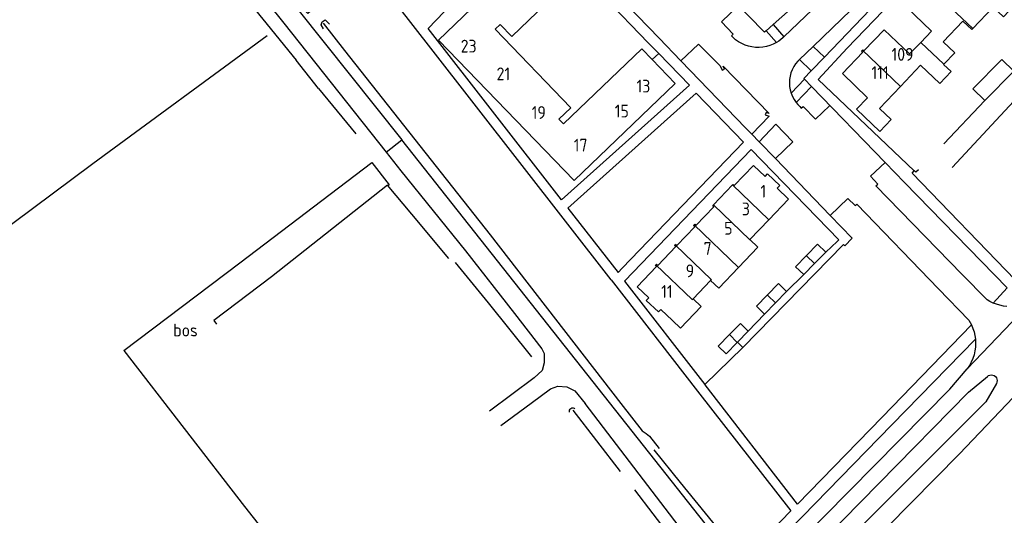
# Model space of a CAD drawing. Header units: metres. Extents: x 226218 to 240385, y 439369 to 449677.
# Tile 170 of 256: x 234984 to 235177, y 443790 to 443887. Entities that reach past the tile are written whole.
import ezdxf

# ---------------------------------------------------------------- set-up
doc = ezdxf.new("R2010")
doc.units = ezdxf.units.M
doc.header["$MEASUREMENT"] = 0
for name, color, linetype in [('CULTUURAANDUIDING', 253, 'Continuous'), ('DAKRAND', 4, 'Continuous'), ('DAKRAND-BYG', 4, 'Continuous'), ('HEG', 253, 'Continuous'), ('HEK', 253, 'Continuous'), ('HOOFDGEBOUW', 4, 'Continuous'), ('HUISNUMMER', 253, 'Continuous'), ('INSTEEKSLOOT', 153, 'Continuous'), ('KANTVERH', 253, 'Continuous'), ('KNTGESLVERH', 253, 'Continuous'), ('MIDSLTGREPPEL', 253, 'Continuous'), ('MUUR', 253, 'Continuous'), ('OVLIJNOBJ', 253, 'Continuous'), ('RASTER', 253, 'Continuous'), ('SCHUTTING', 253, 'Continuous'), ('TUSSENMUUR', 253, 'Continuous')]:
    doc.layers.add(name, color=color, linetype=linetype)
doc.styles.get("Standard").update_dxf_attribs({"font": 'iso.shx'})

msp = doc.modelspace()

# ---------------------------------------------------------------- linework, layer by layer
at = {"layer": 'DAKRAND'}
for points in [[(235126.91, 443843.9), (235128.45, 443842.38), (235124.71, 443838.45)], [(235124.71, 443838.45), (235120.85, 443834.41), (235119.22, 443835.87)], [(235115.82, 443832.31), (235117.4, 443830.8), (235113.36, 443826.58), (235111.78, 443828.1)]]:
    msp.add_lwpolyline(points, dxfattribs=at)
at = {"layer": 'DAKRAND-BYG'}
for p, q in [((235178.48, 443876.83), (235172.83, 443871.06)), ((235172.83, 443871.06), (235170.49, 443873.35)), ((235139.56, 443839.21), (235141.73, 443841.42)), ((235137.43, 443837.03), (235139.56, 443839.21)), ((235134.1, 443833.71), (235131.94, 443831.52)), ((235131.94, 443831.52), (235129.78, 443829.32)), ((235126.58, 443825.97), (235124.47, 443823.82)), ((235124.47, 443823.82), (235124.44, 443823.79))]:
    msp.add_line(p, q, dxfattribs=at)
for points in [[(235170.49, 443873.35), (235176.14, 443879.12), (235178.48, 443876.83)], [(235141.73, 443841.42), (235140.14, 443842.97), (235137.98, 443840.76)], [(235137.98, 443840.76), (235135.85, 443838.58), (235137.43, 443837.03)], [(235130.32, 443833.05), (235132.51, 443835.28), (235134.1, 443833.71)], [(235129.78, 443829.32), (235128.18, 443830.88), (235130.32, 443833.05)], [(235122.93, 443825.3), (235125.06, 443827.47), (235126.58, 443825.97)], [(235124.44, 443823.79), (235122.26, 443821.58), (235120.74, 443823.07), (235122.93, 443825.3)]]:
    msp.add_lwpolyline(points, dxfattribs=at)
at = {"layer": 'HEG'}
msp.add_line((235125.52, 443822.79), (235118.14, 443815.54), dxfattribs=at)
at = {"layer": 'HEK'}
msp.add_lwpolyline([(235159.82, 443857.54), (235159.3, 443857.04), (235159.01, 443857.31)], dxfattribs=at)
at = {"layer": 'HOOFDGEBOUW'}
for p, q in [((235119.78, 443850.66), (235123.52, 443854.57)), ((235130.61, 443847.77), (235126.91, 443843.9)), ((235119.22, 443835.87), (235115.82, 443832.31))]:
    msp.add_line(p, q, dxfattribs=at)
for points in [[(235107.86, 443879.08), (235112.34, 443874.43), (235092.59, 443855.41), (235066.12, 443882.87), (235087.13, 443903.12)], [(235107.86, 443879.08), (235105.81, 443881.21), (235090.52, 443866.49), (235089.6, 443867.45), (235091.92, 443869.68), (235077.15, 443885.02), (235078.12, 443885.95), (235080.41, 443883.58), (235093.66, 443896.35)], [(235161.3, 443893.87), (235161.18, 443893.74), (235161.39, 443893.54), (235157.42, 443889.38), (235162.38, 443884.64), (235160.28, 443882.45)], [(235170.44, 443885.14), (235174.43, 443889.32), (235176.42, 443887.42), (235178.62, 443889.72)], [(235164.78, 443878.16), (235166.92, 443880.39), (235164.65, 443882.55), (235168.52, 443886.6), (235170.26, 443884.95), (235170.44, 443885.14)], [(235160.28, 443882.45), (235158.11, 443880.2), (235153.17, 443884.92), (235149.19, 443880.76), (235148.98, 443880.97), (235148.92, 443880.91)], [(235148.92, 443880.91), (235148.73, 443880.72), (235148.95, 443880.51), (235144.98, 443876.35), (235149.92, 443871.63), (235147.75, 443869.36), (235152.27, 443865.04), (235154.49, 443867.37), (235152.22, 443869.54), (235156.33, 443873.84)], [(235156.33, 443873.84), (235160.27, 443877.97), (235163.99, 443874.42), (235166.2, 443876.75), (235164.76, 443878.13), (235164.78, 443878.16)], [(235123.52, 443854.57), (235123.62, 443854.67), (235123.86, 443854.45), (235127.63, 443858.39), (235129.88, 443856.24), (235130.37, 443856.75), (235132.74, 443854.48), (235132.25, 443853.97), (235134.49, 443851.82), (235130.61, 443847.77)], [(235116.04, 443846.76), (235116.15, 443846.87), (235116.39, 443846.65), (235119.9, 443850.31), (235119.66, 443850.54), (235119.78, 443850.66)], [(235112.3, 443842.85), (235112.41, 443842.97), (235112.65, 443842.74), (235116.16, 443846.41), (235115.93, 443846.64), (235116.04, 443846.76)], [(235108.56, 443838.95), (235108.68, 443839.07), (235108.92, 443838.84), (235112.43, 443842.51), (235112.19, 443842.74), (235112.3, 443842.85)], [(235111.78, 443828.1), (235109.54, 443830.25), (235109.05, 443829.73), (235106.67, 443832.01), (235107.16, 443832.52), (235104.92, 443834.67), (235108.7, 443838.61), (235108.46, 443838.84), (235108.56, 443838.95)]]:
    msp.add_lwpolyline(points, dxfattribs=at)
at = {"layer": 'INSTEEKSLOOT'}
for points in [[(235043.65, 443885.1), (235043.17, 443885.86), (235043.35, 443886.43), (235043.96, 443886.85), (235044.79, 443885.98)], [(235091.7, 443810.14), (235091.66, 443810.35), (235091.7, 443810.56), (235091.81, 443810.74), (235091.96, 443810.89), (235092.16, 443810.97), (235092.37, 443810.98), (235092.58, 443810.92), (235092.75, 443810.8)]]:
    msp.add_lwpolyline(points, dxfattribs=at)
at = {"layer": 'KANTVERH'}
for p, q in [((235139.16, 443888.88), (235133.56, 443883.53)), ((235141.48, 443879.53), (235150.37, 443888.78)), ((235131.46, 443885.94), (235130.08, 443884.72)), ((235130.08, 443884.72), (235132.1, 443882.41)), ((235131.46, 443885.94), (235133.56, 443883.53)), ((235133.56, 443883.53), (235133.38, 443883.36)), ((235107.07, 443882.34), (235109.11, 443880.28)), ((235113.45, 443878.81), (235116.87, 443882.1)), ((235136.59, 443879.08), (235139.25, 443881.65)), ((235141.48, 443879.53), (235139.25, 443881.65)), ((235107.86, 443879.08), (235109.11, 443880.28)), ((235136.59, 443879.08), (235136.27, 443878.79)), ((235138.9, 443876.86), (235136.59, 443879.08)), ((235138.9, 443876.86), (235141.48, 443879.53)), ((235134.97, 443872.5), (235137.6, 443875.24)), ((235138.94, 443873.85), (235137.6, 443875.24)), ((235138.94, 443873.85), (235135.95, 443870.69)), ((235153.31, 443858.99), (235138.94, 443873.85)), ((235055.86, 443860.96), (235058.91, 443863.41)), ((235126.11, 443778.38), (235058.91, 443863.41)), ((235128.71, 443863.02), (235127.28, 443864.5)), ((235131.89, 443859.72), (235128.71, 443863.02)), ((235142.63, 443848.59), (235131.89, 443859.72)), ((235157.13, 443855.04), (235153.31, 443858.99)), ((235146.91, 443844.15), (235142.63, 443848.59)), ((235099.84, 443836.02), (235116.68, 443814.25)), ((235118.14, 443815.54), (235118.16, 443815.51)), ((235122.13, 443775.98), (235094.74, 443811.81))]:
    msp.add_line(p, q, dxfattribs=at)
for points in [[(235099.84, 443836.02), (235064.59, 443881.3), (235051.71, 443897.95), (235040.61, 443888.07), (235039.29, 443889.52), (235050.51, 443899.5), (235012.44, 443948.67)], [(235159.01, 443857.31), (235140.24, 443875.22), (235145.93, 443881.3), (235187.81, 443924.84)], [(235018.9, 443915.05), (235038.6, 443888.86), (235058.91, 443863.41)], [(235015.09, 443912.11), (235035.87, 443886.22), (235055.86, 443860.96)], [(235158.4, 443909.85), (235157.48, 443909.05), (235131.46, 443885.94)], [(235109.11, 443880.28), (235115.11, 443874.06), (235090.14, 443851.67), (235064.05, 443885.19), (235084.17, 443906.2), (235087.13, 443903.12)], [(235130.08, 443884.72), (235129.75, 443884.42), (235126.65, 443887.63), (235111.8, 443903.07)], [(235139.25, 443881.65), (235148.52, 443890.6), (235150.37, 443888.78)], [(235113.45, 443878.81), (235109.17, 443883.24), (235102.79, 443889.83)], [(235123.6, 443883.44), (235123.33, 443883.7), (235123.67, 443884.02), (235121.36, 443886.43), (235124.73, 443889.72)], [(235132.1, 443882.41), (235131.47, 443882.09), (235130.82, 443881.83), (235130.14, 443881.63), (235129.44, 443881.51), (235128.74, 443881.45), (235128.03, 443881.47), (235127.33, 443881.55), (235126.64, 443881.71), (235125.97, 443881.93), (235125.33, 443882.21), (235124.71, 443882.56), (235124.14, 443882.97), (235123.6, 443883.44)], [(235133.38, 443883.36), (235132.98, 443883.01), (235132.55, 443882.69), (235132.1, 443882.41)], [(235116.87, 443882.1), (235121.13, 443877.86), (235121.48, 443877.02), (235121.94, 443877.19), (235121.71, 443877.82), (235130.7, 443868.52)], [(235127.28, 443864.5), (235126.07, 443865.75), (235113.45, 443878.81)], [(235136.27, 443878.79), (235135.84, 443878.27), (235135.47, 443877.7), (235135.17, 443877.1), (235134.93, 443876.47), (235134.76, 443875.82), (235134.65, 443875.16), (235134.63, 443874.48), (235134.67, 443873.81), (235134.78, 443873.15), (235134.97, 443872.5)], [(235137.6, 443875.24), (235137.48, 443875.37), (235138.9, 443876.86)], [(235125.68, 443862.95), (235116.43, 443872.5), (235091.39, 443850.06), (235101.2, 443837.46)], [(235134.97, 443872.5), (235135.23, 443871.86), (235135.56, 443871.26), (235135.95, 443870.69)], [(235135.95, 443870.69), (235136.3, 443870.28), (235136.68, 443869.91)], [(235136.68, 443869.91), (235136.95, 443869.59), (235137.3, 443869.94), (235139.72, 443867.41), (235142.45, 443870.04)], [(235130.7, 443868.52), (235130.07, 443868.71), (235129.92, 443868.27), (235130.68, 443868.05), (235127.28, 443864.5)], [(235128.71, 443863.02), (235131.97, 443866.45), (235135.32, 443863), (235131.89, 443859.72)], [(235125.68, 443862.95), (235101.98, 443838.29), (235101.2, 443837.46)], [(235143.96, 443843.54), (235144.31, 443843.84), (235127.18, 443861.47), (235102.42, 443835.73), (235118.14, 443815.54)], [(235055.86, 443860.96), (235058.75, 443857.31), (235071.37, 443841.72), (235080.92, 443829.42), (235086.3, 443822.56), (235086.76, 443821.63), (235086.75, 443819.82), (235086.35, 443818.32), (235084.76, 443816.84), (235076.05, 443810.33)], [(235168.32, 443837.15), (235151.5, 443854.41), (235151.89, 443854.73), (235150.45, 443856.28), (235153.31, 443858.99)], [(235142.63, 443848.59), (235146.07, 443851.92), (235147.47, 443850.52), (235147.83, 443850.84), (235163.77, 443834.29)], [(235191.49, 443826.84), (235167.85, 443801.98), (235139.51, 443773.28), (235136.86, 443770.94)], [(235131.62, 443779.78), (235165.99, 443814.65), (235169.37, 443818.64)], [(235134.14, 443777.42), (235134.61, 443778.34), (235169.6, 443814.06), (235173.32, 443817.11)], [(235173.32, 443817.11), (235173.55, 443817.29), (235173.81, 443817.41), (235174.1, 443817.45), (235174.39, 443817.41), (235174.66, 443817.3), (235174.89, 443817.12), (235175.07, 443816.89), (235175.18, 443816.62), (235175.21, 443816.33), (235175.17, 443816.04), (235175.06, 443815.77)], [(235078.3, 443807.52), (235084.18, 443811.91), (235087.99, 443814.73), (235089.39, 443815.25), (235091.18, 443815.13), (235092.7, 443814.3), (235094.74, 443811.81)], [(235175.06, 443815.77), (235173.01, 443812.16), (235138.85, 443777.95), (235135.45, 443776.49)]]:
    msp.add_lwpolyline(points, dxfattribs=at)
at = {"layer": 'KNTGESLVERH'}
for p, q in [((235143.96, 443843.54), (235141.73, 443841.42)), ((235137.43, 443837.03), (235134.1, 443833.71)), ((235173.23, 443832.11), (235168.32, 443837.15)), ((235169.7, 443828.14), (235163.77, 443834.29)), ((235183.35, 443833.27), (235169.37, 443818.64)), ((235129.78, 443829.32), (235126.58, 443825.97)), ((235124.47, 443823.82), (235125.52, 443822.79))]:
    msp.add_line(p, q, dxfattribs=at)
for points in [[(235210.35, 443909.33), (235221.61, 443898.73), (235212.71, 443887.79), (235205.8, 443877.73), (235199.26, 443866.12), (235193.16, 443855.16), (235186.1, 443844.7), (235178.76, 443835.99), (235158.59, 443856.86), (235159.01, 443857.31)], [(235157.13, 443855.04), (235177.19, 443834.47), (235174.41, 443831.48)], [(235125.52, 443822.79), (235145.21, 443842.94), (235145.48, 443842.69), (235146.91, 443844.15)], [(235174.41, 443831.48), (235173.81, 443831.77), (235173.23, 443832.11)], [(235177.11, 443830.83), (235176.42, 443830.9), (235175.73, 443831.04), (235175.06, 443831.23), (235174.41, 443831.48)], [(235170.21, 443827.2), (235152.73, 443809.18), (235136.2, 443792.18), (235118.16, 443815.51)], [(235169.7, 443828.14), (235169.97, 443827.68), (235170.21, 443827.2)], [(235170.21, 443827.2), (235170.49, 443826.53), (235170.72, 443825.83), (235170.88, 443825.12), (235170.98, 443824.39)], [(235116.68, 443814.25), (235134.9, 443790.86), (235125.41, 443780.99), (235127.14, 443779.42), (235154.67, 443807.69), (235170.98, 443824.39)], [(235170.98, 443824.39), (235171.01, 443823.63), (235170.98, 443822.87), (235170.87, 443822.11), (235170.7, 443821.37), (235170.46, 443820.65), (235170.16, 443819.95), (235169.79, 443819.28), (235169.37, 443818.64)]]:
    msp.add_lwpolyline(points, dxfattribs=at)
at = {"layer": 'MIDSLTGREPPEL'}
for p, q in [((235166.41, 443857.99), (235209.75, 443904.66)), ((235042.66, 443873.4), (235038.32, 443878.96)), ((235042.66, 443873.4), (235049.95, 443864.57)), ((235101.74, 443811.87), (235105.88, 443806.52)), ((235092.31, 443810.53), (235101.58, 443798.52)), ((235107.29, 443805.43), (235109.19, 443803.01)), ((235104.35, 443794.93), (235120.01, 443774.59))]:
    msp.add_line(p, q, dxfattribs=at)
for points in [[(234984.79, 443947.25), (234997.93, 443930.09), (235019.64, 443902.06), (235038.32, 443878.96)], [(235043.6, 443886.19), (235047.75, 443880.85), (235076.18, 443844.79), (235101.74, 443811.87)], [(235069.33, 443839.4), (235075.81, 443831.55), (235084.25, 443820.98)], [(235105.88, 443806.52), (235106.63, 443805.96), (235107.29, 443805.43)]]:
    msp.add_lwpolyline(points, dxfattribs=at)
at = {"layer": 'MUUR'}
msp.add_line((235093.66, 443896.35), (235107.07, 443882.34), dxfattribs=at)
at = {"layer": 'OVLIJNOBJ'}
for points in [[(235004.61, 443822.17), (235027.31, 443839.35), (235053.08, 443858.95), (235056.45, 443854.57), (235056.26, 443854.42)], [(235108.18, 443802.76), (235113.27, 443796.39), (235124.49, 443782.63), (235127.22, 443779.04), (235128.78, 443780.63)]]:
    msp.add_lwpolyline(points, dxfattribs=at)
at = {"layer": 'RASTER'}
for points in [[(234858.84, 443861.81), (234881.43, 443832.6), (234911.7, 443793.68), (234956.02, 443827), (234998.59, 443858.77), (235032.62, 443883.81)], [(235068.13, 443840.2), (235060.88, 443848.89), (235056.17, 443854.53), (235033.45, 443836.6), (235022.21, 443828.04), (235022.71, 443827.38)], [(235004.61, 443822.17), (235028.23, 443791.68), (235042.24, 443773.84), (235067.21, 443741.56), (235073.07, 443734.42), (235080.76, 443739.92), (235101.2, 443755.06)]]:
    msp.add_lwpolyline(points, dxfattribs=at)
at = {"layer": 'SCHUTTING'}
msp.add_line((235164.77, 443862.59), (235172.83, 443871.06), dxfattribs=at)
at = {"layer": 'TUSSENMUUR'}
for p, q in [((235170.44, 443885.14), (235161.3, 443893.87)), ((235164.78, 443878.16), (235160.28, 443882.45)), ((235156.33, 443873.84), (235148.92, 443880.91)), ((235130.61, 443847.77), (235123.52, 443854.57)), ((235126.88, 443843.86), (235119.78, 443850.66)), ((235124.71, 443838.45), (235116.04, 443846.76)), ((235119.4, 443836.05), (235112.3, 443842.85)), ((235126.88, 443843.86), (235126.91, 443843.9)), ((235115.66, 443832.15), (235108.56, 443838.95)), ((235119.4, 443836.05), (235119.22, 443835.87)), ((235115.66, 443832.15), (235115.82, 443832.31)), ((235122.93, 443825.3), (235124.44, 443823.79))]:
    msp.add_line(p, q, dxfattribs=at)
for points in [[(235137.98, 443840.76), (235137.99, 443840.74), (235139.56, 443839.21)], [(235131.94, 443831.52), (235130.4, 443832.98), (235130.32, 443833.05)]]:
    msp.add_lwpolyline(points, dxfattribs=at)

# ---------------------------------------------------------------- texts
at = {"layer": 'CULTUURAANDUIDING'}
msp.add_text('bos', height=2.5, dxfattribs=at).set_placement((235014.28, 443824.95))
at = {"layer": 'HUISNUMMER'}
for s, p in [('23', (235070.43, 443880.46)), ('109', (235154.57, 443878.85)), ('21', (235077.44, 443875.04)), ('111', (235150.67, 443875.29)), ('13', (235104.77, 443872.64)), ('19', (235084.29, 443867.48)), ('15', (235100.52, 443867.77)), ('17', (235092.51, 443861.1)), ('1', (235128.97, 443852.09)), ('3', (235125.35, 443848.63)), ('5', (235121.9, 443844.85)), ('7', (235117.88, 443840.89)), ('9', (235114.38, 443836.52)), ('11', (235109.58, 443832.5))]:
    msp.add_text(s, height=2.5, dxfattribs=at).set_placement(p)

doc.saveas('drawing.dxf')
